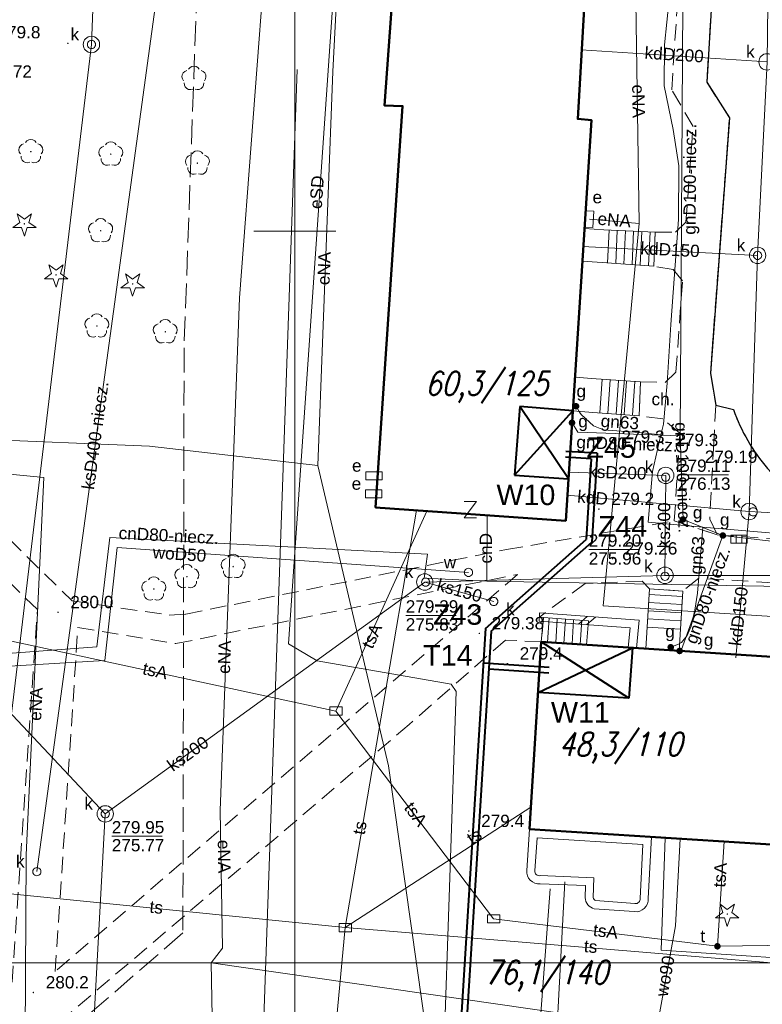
# Model space of a CAD drawing. Extents: x 0 to 6569664, y 0 to 5584502.
# Tile 42 of 64: x 6568383 to 6568428, y 5584103 to 5584163. Entities that reach past the tile are written whole.
import ezdxf
from ezdxf.enums import TextEntityAlignment as Align

# ---------------------------------------------------------------- set-up
doc = ezdxf.new("R2010")
doc.units = 0
doc.header["$PDSIZE"] = 0.75
for name, pattern in [('GAK', [3.5, 2, -0.7, 0.1, -0.7]), ('PRZER2-1', [1.5, 1, -0.5]), ('PRZER3-1', [2, 1.5, -0.5])]:
    doc.linetypes.add(name, pattern=pattern)
doc.layers.get('0').update_dxf_attribs({"linetype": 'CONTINUOUS'})
doc.layers.get('Defpoints').update_dxf_attribs({"linetype": 'CONTINUOUS'})
for name, color, linetype, lineweight in [('alarm', 51, 'CONTINUOUS', 50), ('EGBS', 7, 'CONTINUOUS', 18), ('EGBT', 7, 'CONTINUOUS', 18), ('EGBU', 7, 'CONTINUOUS', 50), ('GEPPHC', 7, 'CONTINUOUS', 18), ('GUPPRZ_O', 7, 'CONTINUOUS', 18), ('OTDN', 7, 'CONTINUOUS', 18), ('OTKC', 7, 'CONTINUOUS', 18), ('OTKC_O', 7, 'CONTINUOUS', 18), ('OTKJ', 7, 'CONTINUOUS', 18), ('OTKK', 7, 'CONTINUOUS', 25), ('OTRN', 7, 'CONTINUOUS', 13), ('OTRN_O', 7, 'CONTINUOUS', 13), ('OTRS', 7, 'CONTINUOUS', 13), ('OTRS_O', 7, 'CONTINUOUS', 13), ('ramka sekcji', 7, 'CONTINUOUS', 18), ('siec', 7, 'GAK', 70), ('SUPK', 7, 'CONTINUOUS', 18), ('SUPW', 7, 'CONTINUOUS', 18), ('SUPW_O', 7, 'CONTINUOUS', 18)]:
    doc.layers.add(name, color=color, linetype=linetype, lineweight=lineweight)
for name, color, linetype, lineweight, true_color in [('OTZG', 7, 'CONTINUOUS', 18, 0x008000), ('OTZL', 7, 'CONTINUOUS', 18, 0x008000), ('SUCP', 7, 'CONTINUOUS', 18, 0xd200d2), ('SUCP_O', 7, 'CONTINUOUS', 18, 0xd200d2), ('SUEP', 1, 'CONTINUOUS', 18, 0xff0000), ('SUEP_O', 1, 'CONTINUOUS', 18, 0xff0000), ('SUES', 1, 'CONTINUOUS', 18, 0xff0000), ('SUES_O', 1, 'CONTINUOUS', 18, 0xff0000), ('SUGP', 7, 'CONTINUOUS', 18, 0xbfbf00), ('SUGP_O', 7, 'CONTINUOUS', 18, 0xbfbf00), ('SUGW', 7, 'CONTINUOUS', 18, 0xbfbf00), ('SUGW_O', 7, 'CONTINUOUS', 18, 0xbfbf00), ('SUKK', 7, 'CONTINUOUS', 18, 0x803300), ('SUKP', 7, 'CONTINUOUS', 18, 0x803300), ('SUKP_O', 7, 'CONTINUOUS', 18, 0x803300), ('SUKS', 7, 'CONTINUOUS', 18, 0x803300), ('SUKS_O', 7, 'CONTINUOUS', 18, 0x803300), ('SUTP', 7, 'CONTINUOUS', 18, 0xff9100), ('SUTP_O', 7, 'CONTINUOUS', 18, 0xff9100), ('SUTU', 7, 'CONTINUOUS', 18, 0xff9100), ('SUTU_O', 7, 'CONTINUOUS', 18, 0xff9100), ('SUWP', 5, 'CONTINUOUS', 18, 0x0000ff), ('SUWP_O', 5, 'CONTINUOUS', 18, 0x0000ff)]:
    doc.layers.add(name, color=color, linetype=linetype, lineweight=lineweight, true_color=true_color)
doc.styles.add('Arial', font='arial.ttf')
doc.styles.add('GEO-INFO', font='arial.ttf')
doc.styles.add('UZBROJENIE', font='SIMPLEX.shx', dxfattribs={"width": 0.8, "oblique": 15.00003, "height": 0.9})
doc.dimstyles.get("Standard").update_dxf_attribs({"dimtxt": 0.18, "dimasz": 0.18, "dimexe": 0.18, "dimexo": 0.0625, "dimgap": 0.09, "dimtad": 0, "dimtih": 1, "dimtoh": 1, "dimdec": 4, "dimzin": 0, "dimdsep": 46, "dimtxsty": 'Standard', "dimcen": 0.09, "dimadec": 0, "dimazin": 0, "dimtfac": 1, "dimtdec": 4, "dimtofl": 0, "dimtmove": 0, "dimatfit": 3, "dimfxl": 0, "dimtolj": 1, "dimtzin": 0, "dimarcsym": 0})

# ---------------------------------------------------------------- blocks, each defined once
blk = doc.blocks.new('D_GSPRDL1')
blk.add_hatch(color=0).paths.add_polyline_path([(0, -0.045), (0.013906, -0.042798), (0.02645, -0.036406), (0.036406, -0.02645), (0.042798, -0.013906), (0.045, 0), (0.042798, 0.013906), (0.036406, 0.02645), (0.02645, 0.036406), (0.013906, 0.042798), (0, 0.045), (-0.013906, 0.042798), (-0.02645, 0.036406), (-0.036406, 0.02645), (-0.042798, 0.013906), (-0.045, 0), (-0.042798, -0.013906), (-0.036406, -0.02645), (-0.02645, -0.036406), (-0.013906, -0.042798)])
at = {"color": 0}
for points in [[(-0.324277, 0.563333), (-0.240553, 0.662679), (-0.127956, 0.727494), (0, 0.75), (0.127956, 0.727494), (0.240553, 0.662679), (0.324277, 0.563333)], [(-0.635969, -0.134326), (-0.70458, -0.024001), (-0.731429, 0.103115), (-0.713292, 0.231763), (-0.652348, 0.346501), (-0.55591, 0.433559), (-0.435555, 0.482485)], [(0.435555, 0.482485), (0.55591, 0.433559), (0.652348, 0.346501), (0.713292, 0.231763), (0.731429, 0.103115), (0.70458, -0.024001), (0.635969, -0.134326)], [(-0.068773, -0.646351), (-0.194901, -0.677512), (-0.324092, -0.663766), (-0.440839, -0.606763), (-0.531129, -0.513345), (-0.584125, -0.394725), (-0.593465, -0.265141)], [(0.593465, -0.265141), (0.584125, -0.394725), (0.531129, -0.513345), (0.440839, -0.606763), (0.324092, -0.663766), (0.194901, -0.677512), (0.068773, -0.646351)]]:
    blk.add_lwpolyline(points, dxfattribs=at)
blk = doc.blocks.new('D_GSPRDI1')
blk.add_hatch(color=0).paths.add_polyline_path([(0, -0.045), (0.013906, -0.042798), (0.02645, -0.036406), (0.036406, -0.02645), (0.042798, -0.013906), (0.045, 0), (0.042798, 0.013906), (0.036406, 0.02645), (0.02645, 0.036406), (0.013906, 0.042798), (0, 0.045), (-0.013906, 0.042798), (-0.02645, 0.036406), (-0.036406, 0.02645), (-0.042798, 0.013906), (-0.045, 0), (-0.042798, -0.013906), (-0.036406, -0.02645), (-0.02645, -0.036406), (-0.013906, -0.042798)])
at = {"color": 0}
blk.add_lwpolyline([(0.272471, 0.088531), (0.713338, -0.231778), (0.168396, -0.231778), (0, -0.750048), (-0.168396, -0.231778), (-0.713338, -0.231778), (-0.272471, 0.088531), (-0.440867, 0.606801), (0, 0.286493), (0.440867, 0.606801)], close=True, dxfattribs=at)
blk = doc.blocks.new('D_GSPWPN1')
blk.add_hatch(color=0).paths.add_polyline_path([(-0.045, 0), (-0.043467, -0.011647), (-0.038971, -0.0225), (-0.03182, -0.03182), (-0.0225, -0.038971), (-0.011647, -0.043467), (0, -0.045), (0.011647, -0.043467), (0.0225, -0.038971), (0.03182, -0.03182), (0.038971, -0.0225), (0.043467, -0.011647), (0.045, 0), (0.043467, 0.011647), (0.038971, 0.0225), (0.03182, 0.03182), (0.0225, 0.038971), (0.011647, 0.043467), (0, 0.045), (-0.011647, 0.043467), (-0.0225, 0.038971), (-0.03182, 0.03182), (-0.038971, 0.0225), (-0.043467, 0.011647)])
blk = doc.blocks.new('D_GSPWPS1')
blk.add_hatch(color=0).paths.add_polyline_path([(-0.045, 0), (-0.043467, -0.011647), (-0.038971, -0.0225), (-0.03182, -0.03182), (-0.0225, -0.038971), (-0.011647, -0.043467), (0, -0.045), (0.011647, -0.043467), (0.0225, -0.038971), (0.03182, -0.03182), (0.038971, -0.0225), (0.043467, -0.011647), (0.045, 0), (0.043467, 0.011647), (0.038971, 0.0225), (0.03182, 0.03182), (0.0225, 0.038971), (0.011647, 0.043467), (0, 0.045), (-0.011647, 0.043467), (-0.0225, 0.038971), (-0.03182, 0.03182), (-0.038971, 0.0225), (-0.043467, 0.011647)])
blk = doc.blocks.new('D_GUPIKP1_3')
at = {"color": 0}
blk.add_lwpolyline([(0.375, -0.25), (-0.375, -0.25), (-0.375, 0.25), (0.375, 0.25)], close=True, dxfattribs=at)
blk = doc.blocks.new('D_GUPIKP1_1')
at = {"color": 0}
blk.add_lwpolyline([(0, 0.25), (0.064705, 0.241481), (0.125, 0.216506), (0.176777, 0.176777), (0.216506, 0.125), (0.241481, 0.064705), (0.25, 0), (0.241481, -0.064705), (0.216506, -0.125), (0.176777, -0.176777), (0.125, -0.216506), (0.064705, -0.241481), (0, -0.25), (-0.064705, -0.241481), (-0.125, -0.216506), (-0.176777, -0.176777), (-0.216506, -0.125), (-0.241481, -0.064705), (-0.25, 0), (-0.241481, 0.064705), (-0.216506, 0.125), (-0.176777, 0.176777), (-0.125, 0.216506), (-0.064705, 0.241481)], close=True, dxfattribs=at)
blk = doc.blocks.new('D_GUPIWZ1_1')
at = {"color": 0}
blk.add_lwpolyline([(0, 0.25), (0.064705, 0.241481), (0.125, 0.216506), (0.176777, 0.176777), (0.216506, 0.125), (0.241481, 0.064705), (0.25, 0), (0.241481, -0.064705), (0.216506, -0.125), (0.176777, -0.176777), (0.125, -0.216506), (0.064705, -0.241481), (0, -0.25), (-0.064705, -0.241481), (-0.125, -0.216506), (-0.176777, -0.176777), (-0.216506, -0.125), (-0.241481, -0.064705), (-0.25, 0), (-0.241481, 0.064705), (-0.216506, 0.125), (-0.176777, 0.176777), (-0.125, 0.216506), (-0.064705, 0.241481)], close=True, dxfattribs=at)
blk = doc.blocks.new('D_GUPESE1')
at = {"color": 0}
blk.add_lwpolyline([(-0.5, -0.25), (-0.5, 0.25), (0.5, 0.25), (0.5, -0.25)], close=True, dxfattribs=at)
blk = doc.blocks.new('D_GUPKKS1')
at = {"color": 0}
blk.add_lwpolyline([(0.5, -0.25), (-0.5, -0.25), (-0.5, 0.25), (0.5, 0.25)], close=True, dxfattribs=at)
for points in [[(-0.175, -0.25), (-0.175, 0.25)], [(0.175, -0.25), (0.175, 0.25)]]:
    blk.add_lwpolyline(points, dxfattribs=at)
blk = doc.blocks.new('D_GUPKSD1_1')
at = {"color": 0}
blk.add_lwpolyline([(0, 0.25), (0.064705, 0.241481), (0.125, 0.216506), (0.176777, 0.176777), (0.216506, 0.125), (0.241481, 0.064705), (0.25, 0), (0.241481, -0.064705), (0.216506, -0.125), (0.176777, -0.176777), (0.125, -0.216506), (0.064705, -0.241481), (0, -0.25), (-0.064705, -0.241481), (-0.125, -0.216506), (-0.176777, -0.176777), (-0.216506, -0.125), (-0.241481, -0.064705), (-0.25, 0), (-0.241481, 0.064705), (-0.216506, 0.125), (-0.176777, 0.176777), (-0.125, 0.216506), (-0.064705, 0.241481)], close=True, dxfattribs=at)
blk = doc.blocks.new('D_GUPTUT1')
blk.add_hatch(color=0).paths.add_polyline_path([(-0.2, 0), (-0.193185, -0.051764), (-0.173205, -0.1), (-0.141421, -0.141421), (-0.1, -0.173205), (-0.051764, -0.193185), (0, -0.2), (0.051764, -0.193185), (0.1, -0.173205), (0.141421, -0.141421), (0.173205, -0.1), (0.193185, -0.051764), (0.2, 0), (0.193185, 0.051764), (0.173205, 0.1), (0.141421, 0.141421), (0.1, 0.173205), (0.051764, 0.193185), (0, 0.2), (-0.051764, 0.193185), (-0.1, 0.173205), (-0.141421, 0.141421), (-0.173205, 0.1), (-0.193185, 0.051764)])
blk = doc.blocks.new('D_GUPGZA1')
blk.add_hatch(color=0).paths.add_polyline_path([(-0.2, 0), (-0.193185, -0.051764), (-0.173205, -0.1), (-0.141421, -0.141421), (-0.1, -0.173205), (-0.051764, -0.193185), (0, -0.2), (0.051764, -0.193185), (0.1, -0.173205), (0.141421, -0.141421), (0.173205, -0.1), (0.193185, -0.051764), (0.2, 0), (0.193185, 0.051764), (0.173205, 0.1), (0.141421, 0.141421), (0.1, 0.173205), (0.051764, 0.193185), (0, 0.2), (-0.051764, 0.193185), (-0.1, 0.173205), (-0.141421, 0.141421), (-0.173205, 0.1), (-0.193185, 0.051764)])
blk = doc.blocks.new('D_GEPPHC1')
at = {"color": 0}
blk.add_lwpolyline([(-0.375, 0.5), (0.375, 0.5), (-0.375, -0.5), (0.375, -0.5)], dxfattribs=at)
blk = doc.blocks.new('D_ODTN_1')
at = {"color": 0}
for points in [[(-0.5, -0.25), (0, 0.25)], [(0, -0.25), (0.5, 0.25)]]:
    blk.add_lwpolyline(points, dxfattribs=at)
blk = doc.blocks.new('D_GSLDSO2')
at = {"color": 0}
blk.add_lwpolyline([(0, 0.25), (0, -0.25)], dxfattribs=at)
blk = doc.blocks.new('*D45')
at = {"layer": 'Defpoints', "color": 0}
for p in [(6568647.5, 5584150), (6568650, 5584150), (0, 0)]:
    blk.add_point(p, dxfattribs=at)
at = {"layer": 'ramka sekcji', "color": 0, "lineweight": -2}
blk.add_line((6568649.938, 5584150), (6568647.5, 5584150), dxfattribs=at)
at = {"layer": 'ramka sekcji', "color": 0, "insert": (6568644.106, 5584150), "char_height": 0.75, "attachment_point": 5, "style": 'GEO-INFO'}
blk.add_mtext('\\A1;5584150.0000', dxfattribs=at)
blk = doc.blocks.new('*D46')
at = {"layer": 'Defpoints', "color": 0}
for p in [(6568650, 5584152.5), (6568650, 5584150), (0, 0)]:
    blk.add_point(p, dxfattribs=at)
at = {"layer": 'ramka sekcji', "color": 0, "lineweight": -2}
blk.add_line((6568650, 5584150.062), (6568650, 5584152.5), dxfattribs=at)
at = {"layer": 'ramka sekcji', "color": 0, "insert": (6568650, 5584155.896), "char_height": 0.75, "attachment_point": 5, "rotation": 90, "style": 'GEO-INFO'}
blk.add_mtext('\\A1;6568650.0000', dxfattribs=at)

msp = doc.modelspace()

# ---------------------------------------------------------------- linework, layer by layer
at = {"layer": 'EGBS', "linetype": 'Continuous', "lineweight": 18, "elevation": 10.18}
for points in [[(6568421.88, 5584147.87), (6568421.97, 5584149.94), (6568418.83, 5584150.09), (6568417.64733, 5584150.16081), (6568417.5202, 5584148.17001), (6568418.73, 5584148.09)], [(6568420.99, 5584138.75), (6568421.07, 5584140.81), (6568418.37, 5584141), (6568417.06875, 5584141.10014), (6568416.93848, 5584139.06003), (6568418.16, 5584138.96)], [(6568421.62, 5584128.2), (6568423.64, 5584128.06), (6568423.48, 5584125.42), (6568423.4205, 5584124.41527), (6568421.39989, 5584124.5463), (6568421.46, 5584125.53)], [(6568417.9, 5584126.25), (6568417.77026, 5584124.78166), (6568415.02, 5584124.96), (6568415.15, 5584126.46)]]:
    msp.add_lwpolyline(points, close=True, dxfattribs=at)
for points in [[(6568419.15142, 5584150.07465), (6568419.05553, 5584148.06726)], [(6568419.65085, 5584150.05079), (6568419.55444, 5584148.03242)], [(6568420.15028, 5584150.02693), (6568420.05334, 5584147.99758)], [(6568420.64972, 5584150.00307), (6568420.55225, 5584147.96273)], [(6568421.14915, 5584149.97921), (6568421.05115, 5584147.92789)], [(6568421.64858, 5584149.95535), (6568421.55006, 5584147.89304)], [(6568418.72247, 5584140.9752), (6568418.57847, 5584138.92895)], [(6568419.22123, 5584140.9401), (6568419.0771, 5584138.89195)], [(6568419.72, 5584140.905), (6568419.57574, 5584138.85495)], [(6568420.21877, 5584140.8699), (6568420.07437, 5584138.81794)], [(6568420.71753, 5584140.8348), (6568420.573, 5584138.78094)], [(6568423.6205, 5584127.73817), (6568421.59966, 5584127.86064)], [(6568423.59025, 5584127.23908), (6568421.56976, 5584127.36154)], [(6568423.56, 5584126.74), (6568421.53985, 5584126.86243)], [(6568415.39723, 5584124.93554), (6568415.49437, 5584126.4337)], [(6568415.89618, 5584124.90318), (6568415.99296, 5584126.39563)], [(6568416.39513, 5584124.87083), (6568416.49154, 5584126.35756)], [(6568416.89408, 5584124.83848), (6568416.99012, 5584126.31948)], [(6568417.39304, 5584124.80612), (6568417.4887, 5584126.28141)], [(6568423.52975, 5584126.24092), (6568421.50994, 5584126.36333)], [(6568423.4995, 5584125.74183), (6568421.48003, 5584125.86422)]]:
    msp.add_lwpolyline(points, dxfattribs=at)
at = {"layer": 'EGBT', "linetype": 'Continuous', "lineweight": 18, "elevation": 10.18}
for points in [[(6568421.74149, 5584113.07643), (6568421.54, 5584109.32, -0.46669066), (6568420.69, 5584108.52), (6568418.25, 5584108.7, -0.34412662), (6568417.69, 5584109.37), (6568417.71, 5584110.11), (6568414.95, 5584110.22, -0.47292382), (6568414.13, 5584111.03), (6568414.3, 5584113.55)], [(6568421.21569, 5584112.60888), (6568421.03978, 5584109.32927, -0.5242194), (6568420.72728, 5584109.01861), (6568418.33401, 5584109.19516, -0.30969953), (6568418.19049, 5584109.38155), (6568418.22315, 5584110.58995), (6568414.94433, 5584110.72062, -0.5363949), (6568414.62917, 5584111.00078), (6568414.76534, 5584113.01937)]]:
    msp.add_lwpolyline(points, format="xyb", close=True, dxfattribs=at)
at = {"layer": 'EGBU', "linetype": 'Continuous', "lineweight": 50, "elevation": 10.18}
for points in [[(6568408.12, 5584194.31), (6568419.37, 5584193.7), (6568417.24, 5584156.85), (6568418.07, 5584156.78), (6568416.51, 5584132.35), (6568404.91, 5584133.16), (6568406.56, 5584157.63), (6568405.46, 5584157.66)], [(6568449.28, 5584120.19), (6568466.55, 5584119.12), (6568465.73, 5584107.6), (6568448.69, 5584108.65), (6568448.87, 5584111.35), (6568414.3, 5584113.55), (6568415.02, 5584124.96), (6568449.41, 5584122.73)]]:
    msp.add_lwpolyline(points, close=True, dxfattribs=at)
at = {"layer": 'GUPPRZ_O', "linetype": 'Continuous', "lineweight": 13, "elevation": 10.8, "flags": 128}
for points in [[(6568423.35067, 5584135.15916), (6568426.43067, 5584135.15916)], [(6568417.91128, 5584130.59723), (6568420.99128, 5584130.59723)], [(6568406.75357, 5584126.58172), (6568409.83357, 5584126.58172)], [(6568388.82691, 5584113.11938), (6568391.90691, 5584113.11938)]]:
    msp.add_lwpolyline(points, dxfattribs=at)
at = {"layer": 'OTDN', "linetype": 'Continuous', "lineweight": 18, "elevation": 10.18}
for points in [[(6568414.91845, 5584126.72932), (6568420.98327, 5584126.28046), (6568420.81967, 5584124.57617)], [(6568414.88155, 5584126.23068), (6568420.43673, 5584125.81954), (6568420.32196, 5584124.62395)]]:
    msp.add_lwpolyline(points, dxfattribs=at)
at = {"layer": 'OTKC', "linetype": 'PRZER2-1', "lineweight": 18, "elevation": 10.18}
for points in [[(6568426.59, 5584183.83), (6568425.11, 5584159.08), (6568426.49, 5584156.92), (6568425.33, 5584141.34), (6568425.66, 5584139.39), (6568425.54, 5584137.08), (6568425.29, 5584132.45), (6568425.75, 5584131.49), (6568423.13, 5584132.34), (6568423.47, 5584137.68), (6568422.42, 5584138.57), (6568420.99, 5584138.75), (6568421.07, 5584140.81), (6568422.57, 5584140.78), (6568423.23, 5584141.41), (6568423.63, 5584146.98), (6568423.05, 5584147.67), (6568421.88, 5584147.87), (6568421.97, 5584149.94), (6568423.2, 5584149.95), (6568423.84, 5584150.56), (6568424.27, 5584156.38), (6568422.97, 5584158.63), (6568423.36, 5584164.5)], [(6568369.74, 5584143.83), (6568386.41, 5584127.46), (6568392.32, 5584126.6), (6568393.35, 5584126.66), (6568412.9, 5584130.6), (6568423.13, 5584132.34), (6568425.75, 5584131.49), (6568435.35, 5584130.8), (6568441.83, 5584130.47), (6568469.55, 5584128.76), (6568471.53, 5584130.13), (6568472.49, 5584131.76), (6568475.33, 5584135.1), (6568477.92, 5584134.87), (6568476.86, 5584117.88), (6568476.52, 5584112.51), (6568475.6, 5584099.68)], [(6568381.93, 5584092.24), (6568384.29, 5584126.93), (6568369.6, 5584141.29)], [(6568438.12, 5584128.01), (6568424.62, 5584128.85), (6568423.64, 5584128.06), (6568421.62, 5584128.2), (6568421.17, 5584128.67), (6568417.7, 5584128.53), (6568414.9, 5584126.48), (6568415.15, 5584126.46), (6568415.02, 5584124.96), (6568412.83, 5584125.08), (6568406.96, 5584119.93), (6568385.14, 5584101.36)]]:
    msp.add_lwpolyline(points, dxfattribs=at)
msp.add_lwpolyline([(6568413.57, 5584129.08), (6568385.38, 5584104.87), (6568386.76, 5584125.84), (6568392.74, 5584124.86)], close=True, dxfattribs=at)
at = {"layer": 'OTKJ', "linetype": 'PRZER3-1', "lineweight": 18, "elevation": 10.18}
msp.add_lwpolyline([(6568439.02, 5584162.95), (6568441.31, 5584162.24), (6568445.91, 5584156.29), (6568445.89, 5584154.74), (6568448.46, 5584150.9, -0.08767072), (6568450.35, 5584147.3, -0.11854254), (6568450.7, 5584141.59, -0.11667863), (6568448.32, 5584136.22, -0.0950463), (6568445.16, 5584133.27, -0.0630929), (6568441.87, 5584131.86, -0.08233911), (6568437.89, 5584131.31, -0.09394736), (6568433.22, 5584132.37, -0.21417363), (6568426.73, 5584139.13), (6568425.66, 5584139.39), (6568425.33, 5584141.34), (6568426.49, 5584156.92), (6568425.11, 5584159.08), (6568426.59, 5584183.83, 0.11287618)], format="xyb", dxfattribs=at)
at = {"layer": 'OTKK', "linetype": 'Continuous', "lineweight": 25, "elevation": 10.18}
msp.add_lwpolyline([(6568426.59, 5584183.83), (6568425.11, 5584159.08), (6568426.49, 5584156.92), (6568425.33, 5584141.34), (6568425.66, 5584139.39), (6568426.73, 5584139.13, 0.09173005), (6568428.82, 5584135.53, 0.1065408), (6568433.22, 5584132.37, 0.09842227), (6568437.89, 5584131.31, 0.07089431), (6568441.87, 5584131.86, 0.07847387), (6568445.16, 5584133.27, 0.0853365), (6568448.32, 5584136.22, 0.12180849), (6568450.7, 5584141.59, 0.21430713), (6568448.46, 5584150.9), (6568445.89, 5584154.74), (6568445.91, 5584156.29), (6568441.31, 5584162.24), (6568439.02, 5584162.95)], format="xyb", dxfattribs=at)
at = {"layer": 'ramka sekcji'}
for p, q in [((6568400, 5584250), (6568400, 5584000)), ((6568400, 5584000), (6568400, 5584250)), ((6568400, 5584150), (6568400, 5584152.5)), ((6568400, 5584150), (6568397.5, 5584150)), ((6568400, 5584150), (6568400, 5584147.5)), ((6568400, 5584150), (6568402.5, 5584150))]:
    msp.add_line(p, q, dxfattribs=at)
at = {"layer": 'siec', "linetype": 'ByBlock', "lineweight": 40}
for p, q in [((6568413.71774, 5584139.31714), (6568413.38301, 5584135.12398)), ((6568416.93848, 5584139.06003), (6568413.71774, 5584139.31714)), ((6568416.67372, 5584134.91385), (6568413.71774, 5584139.31714)), ((6568413.38301, 5584135.12398), (6568416.93848, 5584139.06003)), ((6568418.05267, 5584136.13263), (6568416.49004, 5584136.22783)), ((6568418.42331, 5584136.4607), (6568416.51132, 5584136.57719)), ((6568418.42065, 5584136.46086), (6568418.09315, 5584131.04166)), ((6568418.05267, 5584136.13263), (6568417.75261, 5584131.2077)), ((6568413.38301, 5584135.12398), (6568416.67372, 5584134.91385)), ((6568411.62505, 5584125.78666), (6568417.75261, 5584131.2077)), ((6568411.96032, 5584125.61597), (6568418.09315, 5584131.04166)), ((6568411.62505, 5584125.78666), (6568409.60787, 5584093.67013)), ((6568411.96032, 5584125.61597), (6568409.97475, 5584094.00256)), ((6568420.3501, 5584121.52568), (6568415.02, 5584124.96)), ((6568414.82529, 5584121.87431), (6568420.57082, 5584124.60006)), ((6568420.57082, 5584124.60006), (6568420.3501, 5584121.52568)), ((6568415.49676, 5584123.41218), (6568411.49171, 5584123.66373)), ((6568415.47482, 5584123.06287), (6568411.81441, 5584123.29277)), ((6568420.3501, 5584121.52568), (6568414.82529, 5584121.87431))]:
    msp.add_line(p, q, dxfattribs=at)
at = {"layer": 'siec', "linetype": 'ByBlock', "lineweight": 20}
msp.add_line((6568238.01967, 5584105.39829), (6568734.39713, 5584105.39829), dxfattribs=at)
at = {"layer": 'SUCP', "linetype": 'Continuous', "lineweight": 18, "elevation": 10.14}
for points in [[(6568411.70617, 5584128.6601), (6568411.71679, 5584132.6847)], [(6568411.70617, 5584128.6601), (6568407.88184, 5584128.85141), (6568408.07884, 5584130.32125), (6568388.7126, 5584131.32818), (6568387.91932, 5584124.66078), (6568375.11821, 5584123.70872), (6568373.90393, 5584116.85071), (6568371.61582, 5584116.91333)], [(6568411.70617, 5584128.6601), (6568438.71867, 5584128.1766), (6568438.81509, 5584123.41702)], [(6568447.2502, 5584091.70006), (6568442.83203, 5584092.25136), (6568443.03201, 5584094.8473), (6568440.25285, 5584095.0708), (6568439.94926, 5584092.44764), (6568415.6255, 5584094.69152), (6568416.4479, 5584110.34097)], [(6568447.17324, 5584090.56356), (6568441.86182, 5584091.01994), (6568442.0866, 5584093.71998), (6568441.09934, 5584093.81103), (6568440.79763, 5584091.05811), (6568414.33379, 5584093.63122), (6568415.55042, 5584109.91921)]]:
    msp.add_lwpolyline(points, dxfattribs=at)
at = {"layer": 'SUEP', "linetype": 'PRZER3-1', "lineweight": 18, "elevation": 10.14}
msp.add_lwpolyline([(6568560.58238, 5584136.31089), (6568560.7851, 5584142.19097), (6568567.55885, 5584142.33769), (6568569.72241, 5584174.7728), (6568568.75268, 5584175.93585), (6568566.54485, 5584176.9986), (6568520.37363, 5584194.58131), (6568501.89491, 5584203.47687), (6568485.93649, 5584207.97701), (6568481.66183, 5584212.65942), (6568442.07302, 5584224.70259), (6568418.51306, 5584225.75311), (6568412.04865, 5584222.77544), (6568410.68147, 5584195.95969), (6568396.48012, 5584196.06005), (6568395.09975, 5584194.7798), (6568393.23664, 5584142.88399), (6568393.16457, 5584107.22146), (6568387.31217, 5584102.15403)], dxfattribs=at)
at = {"layer": 'SUEP', "linetype": 'Continuous', "lineweight": 18, "elevation": 10.14}
for points in [[(6568394.88921, 5584105.39055), (6568395.58754, 5584106.29962), (6568395.43938, 5584114.68836), (6568396.61661, 5584145.93594), (6568398.28344, 5584167.90912), (6568399.96129, 5584195.23284), (6568412.81869, 5584195.50853)], [(6568401.39526, 5584135.72737), (6568402.29906, 5584159.74023), (6568403.51033, 5584182.91762), (6568405.58129, 5584195.26526), (6568412.81869, 5584195.50853)], [(6568405.39831, 5584193.23957), (6568405.01695, 5584189.70356), (6568403.98587, 5584188.30816), (6568399.60677, 5584124.84169), (6568401.34851, 5584123.80418), (6568409.53234, 5584122.38466), (6568409.82381, 5584121.95026), (6568409.05136, 5584099.25455), (6568410.04829, 5584097.9463), (6568439.79258, 5584095.9994), (6568445.94158, 5584095.72461), (6568444.01192, 5584047.82702)], [(6568420.75786, 5584165.3685), (6568420.97982, 5584150.48021)], [(6568400.12745, 5584159.85225), (6568398.01241, 5584099.73035), (6568466.01071, 5584095.59619), (6568465.51432, 5584078.24845), (6568463.88823, 5584056.21578), (6568488.56528, 5584053.48354), (6568512.37059, 5584049.32995), (6568530.71554, 5584048.27624), (6568530.87, 5584050.35)], [(6568420.97982, 5584150.48021), (6568417.95, 5584150.74)], [(6568420.97982, 5584150.48021), (6568418.79018, 5584127.1702), (6568443.65225, 5584125.60042)], [(6568345.99204, 5584126.61216), (6568346.38297, 5584139.72821), (6568369.35058, 5584137.78361), (6568391.13265, 5584136.90458), (6568401.39526, 5584135.72737)], [(6568360.74305, 5584137.31793), (6568384.68684, 5584134.99138), (6568383.61336, 5584111.98577), (6568383.47909, 5584089.82233), (6568391.46775, 5584089.19521), (6568392.30005, 5584085.89868)], [(6568401.39526, 5584135.72737), (6568405.69317, 5584117.39992), (6568408.44491, 5584098.04464), (6568438.30347, 5584095.99921), (6568465.75337, 5584094.61279), (6568464.21021, 5584074.68136), (6568462.02654, 5584050.56545)], [(6568394.88921, 5584105.39055), (6568416.59103, 5584102.26993), (6568449.03084, 5584099.36769), (6568463.46395, 5584098.43359), (6568462.77696, 5584078.80322)], [(6568395.2615, 5584085.6964), (6568394.88921, 5584105.39055)]]:
    msp.add_lwpolyline(points, dxfattribs=at)
at = {"layer": 'SUGP', "linetype": 'Continuous', "lineweight": 18, "elevation": 10.14}
for points in [[(6568424.22, 5584184.8), (6568423.76, 5584179.29), (6568423.11, 5584168.38), (6568422.82, 5584164.14), (6568422.54, 5584161.36), (6568422.51, 5584158.86), (6568423.05, 5584156.21), (6568423.41, 5584153.99), (6568423.39, 5584150.71), (6568422.91, 5584144.31), (6568422.69, 5584140.74), (6568422.47, 5584138.23), (6568422.3, 5584137.59), (6568421.79, 5584135.36), (6568421.54, 5584132.26), (6568424.86, 5584131.95), (6568432.98, 5584131.27), (6568441.41, 5584131), (6568441.9, 5584130.96), (6568442.31, 5584130.95), (6568445.39, 5584130.76), (6568457.36, 5584129.97), (6568458.83, 5584129.82)], [(6568424.57, 5584184.11), (6568424.58, 5584183.64), (6568423.87239, 5584179.17103), (6568423.66643, 5584167.2195), (6568423.49403, 5584137.53511), (6568423.66, 5584132.43)], [(6568417.35, 5584138.97), (6568417.14, 5584139.33)], [(6568422.3, 5584137.59), (6568420.98, 5584137.74), (6568418.81, 5584137.89), (6568418.2, 5584138.14), (6568417.46, 5584138.82), (6568417.35, 5584138.97)], [(6568423.49403, 5584137.53511), (6568417.2449, 5584137.75356), (6568416.89142, 5584138.32313)], [(6568424.86, 5584131.95), (6568424.54, 5584127.93), (6568424.39, 5584126.9), (6568424.16, 5584125.92), (6568423.91, 5584125.35), (6568423.57, 5584124.93), (6568423.38, 5584124.83)], [(6568423.66, 5584132.43), (6568426.09, 5584131.45)], [(6568426.09, 5584131.45), (6568423.56209, 5584124.50025), (6568423.45433, 5584124.41308)], [(6568426.09, 5584131.45), (6568441.69331, 5584129.6251), (6568458.55, 5584129.38)], [(6568423.38, 5584124.83), (6568422.91, 5584124.64)]]:
    msp.add_lwpolyline(points, dxfattribs=at)
at = {"layer": 'SUKP', "linetype": 'Continuous', "lineweight": 18, "elevation": 10.14}
for points in [[(6568381.64886, 5584059.58804), (6568381.53565, 5584110.88115), (6568387.58811, 5584161.38428), (6568389.56914, 5584213.0754)], [(6568384.26188, 5584110.95961), (6568391.53306, 5584164.12533), (6568389.56914, 5584213.0754)], [(6568445.63221, 5584131.90911), (6568427.68959, 5584132.91239), (6568428.20677, 5584148.52686), (6568428.78474, 5584160.32517), (6568429.02792, 5584181.22102)], [(6568417.45037, 5584161.06779), (6568428.78474, 5584160.32517)], [(6568417.53121, 5584149.07466), (6568428.20677, 5584148.52686)], [(6568416.69942, 5584135.31634), (6568422.60628, 5584135.11348)], [(6568422.60628, 5584135.11348), (6568422.56041, 5584129.02113)], [(6568416.58789, 5584133.91263), (6568427.68959, 5584132.91239)], [(6568426.87866, 5584123.99283), (6568427.68959, 5584132.91239)], [(6568503.66204, 5584115.95698), (6568495.58998, 5584114.56325), (6568478.41041, 5584115.94153), (6568469.9913, 5584130.11594), (6568456.60287, 5584127.2528), (6568439.16401, 5584129.01816), (6568422.56041, 5584129.02113), (6568407.91032, 5584128.61621), (6568388.43, 5584114.48)], [(6568412.12, 5584127.43), (6568407.91032, 5584128.61621)], [(6568338.6115, 5584126.71052), (6568351.30114, 5584126.10912), (6568367.27523, 5584125.02983), (6568378.9934, 5584124.50392), (6568388.43, 5584114.48)], [(6568388.43, 5584114.48), (6568385.58, 5584062.1)]]:
    msp.add_lwpolyline(points, dxfattribs=at)
at = {"layer": 'SUPK', "linetype": 'Continuous', "lineweight": 18, "elevation": 10.14}
for points in [[(6568387.58811, 5584160.88428, -1), (6568387.58811, 5584161.88428, -1)], [(6568428.78474, 5584159.82517, -1), (6568428.78474, 5584160.82517, -1)], [(6568428.20677, 5584148.02686, -1), (6568428.20677, 5584149.02686, -1)], [(6568422.60628, 5584134.61348, -1), (6568422.60628, 5584135.61348, -1)], [(6568427.68959, 5584132.41239, -1), (6568427.68959, 5584133.41239, -1)], [(6568407.91032, 5584128.11621, -1), (6568407.91032, 5584129.11621, -1)], [(6568422.56041, 5584128.52113, -1), (6568422.56041, 5584129.52113, -1)], [(6568388.43, 5584113.98, -1), (6568388.43, 5584114.98, -1)]]:
    msp.add_lwpolyline(points, format="xyb", close=True, dxfattribs=at)
at = {"layer": 'SUTP', "linetype": 'Continuous', "lineweight": 18, "elevation": 10.14}
for points in [[(6568408.02913, 5584132.9422), (6568402.49175, 5584120.7497)], [(6568403.06601, 5584107.54707), (6568407.40699, 5584132.98564)], [(6568482.03767, 5584094.3726), (6568466.43683, 5584104.43236), (6568436.46711, 5584106.56637), (6568425.75835, 5584106.40837), (6568412.10577, 5584108.08259), (6568402.49175, 5584120.7497), (6568380.42882, 5584125.50579)], [(6568403.06601, 5584107.54707), (6568414.38483, 5584114.89437)], [(6568426.17068, 5584112.79456), (6568425.75835, 5584106.40837)], [(6568378.85869, 5584109.99436), (6568380.00629, 5584109.87613), (6568403.06601, 5584107.54707)], [(6568403.06601, 5584107.54707), (6568399.96163, 5584074.51551)], [(6568403.06601, 5584107.54707), (6568432.98599, 5584105.0814), (6568462.81527, 5584102.20552), (6568477.67628, 5584101.43695)]]:
    msp.add_lwpolyline(points, dxfattribs=at)
at = {"layer": 'SUWP', "linetype": 'Continuous', "lineweight": 18, "elevation": 10.14}
for points in [[(6568371.56467, 5584116.1667), (6568374.44509, 5584116.27198), (6568375.72353, 5584123.07213), (6568388.39802, 5584123.83647), (6568389.16273, 5584130.71556), (6568410.58, 5584129.2)], [(6568422.05561, 5584101.17026), (6568422.09123, 5584101.51074), (6568423.20222, 5584107.64553), (6568423.48868, 5584112.96524)], [(6568471.0239, 5584102.91701), (6568422.32755, 5584106.18167), (6568422.56693, 5584113.0239)]]:
    msp.add_lwpolyline(points, dxfattribs=at)

# ---------------------------------------------------------------- block references
at = {"layer": 'GEPPHC', "linetype": 'Continuous', "lineweight": 18}
msp.add_blockref('D_GEPPHC1', (6568410.68395, 5584133.02605, 10.24), dxfattribs=at)
at = {"layer": 'OTDN', "linetype": 'Continuous', "lineweight": 18}
for name, p, rotation in [('D_GSLDSO2', (6568414.9, 5584126.48, 10.18), 355.767237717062), ('D_ODTN_1', (6568417.805, 5584126.265, 10.18), 355.767237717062), ('D_ODTN_1', (6568417.805, 5584126.265, 10.18), 355.767237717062), ('D_GSLDSO2', (6568420.57082, 5584124.60006, 10.18), 264.5167830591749)]:
    msp.add_blockref(name, p, dxfattribs=dict(at, rotation=rotation))
at = {"layer": 'OTRN', "linetype": 'Continuous', "lineweight": 13}
for p in [(6568386.15, 5584161.45, 10.08), (6568419.16, 5584136.85, 10.08), (6568422.44, 5584136.65, 10.08), (6568418.53, 5584133.06, 10.08), (6568385.55, 5584126.77, 10.08), (6568412.95, 5584123.64, 10.08), (6568410.6, 5584113.43, 10.08), (6568384.05, 5584103.59, 10.08)]:
    msp.add_blockref('D_GSPWPN1', p, dxfattribs=at)
at = {"layer": 'OTRS', "linetype": 'Continuous', "lineweight": 13}
for p in [(6568424.24, 5584135.63, 10.08), (6568419.36, 5584130.04, 10.08), (6568411.24, 5584125.48, 10.08)]:
    msp.add_blockref('D_GSPWPS1', p, dxfattribs=at)
at = {"layer": 'OTZG', "linetype": 'Continuous', "lineweight": 18}
for p in [(6568383.5, 5584150.45, 10.12), (6568385.43, 5584147.34, 10.12), (6568390.1, 5584146.79, 10.12), (6568426.36, 5584108.37, 10.12)]:
    msp.add_blockref('D_GSPRDI1', p, dxfattribs=at)
at = {"layer": 'OTZL', "linetype": 'Continuous', "lineweight": 18}
for p in [(6568393.84, 5584159.31, 10.12), (6568383.89, 5584154.85, 10.12), (6568388.77, 5584154.7, 10.12), (6568394.05, 5584154.15, 10.12), (6568388.15, 5584150.03, 10.12), (6568387.92, 5584144.22, 10.12), (6568392.09, 5584143.87, 10.12), (6568396.23, 5584129.56, 10.12), (6568393.41, 5584128.94, 10.12), (6568391.39, 5584128.19, 10.12)]:
    msp.add_blockref('D_GSPRDL1', p, dxfattribs=at)
at = {"layer": 'SUES', "linetype": 'Continuous', "lineweight": 18, "rotation": 86.61233477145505}
msp.add_blockref('D_GUPESE1', (6568417.95, 5584150.74, 10.16), dxfattribs=at)
at = {"layer": 'SUES', "linetype": 'Continuous', "lineweight": 18}
for p in [(6568404.81, 5584135.09, 10.16), (6568404.79, 5584133.99, 10.16)]:
    msp.add_blockref('D_GUPESE1', p, dxfattribs=at)
at = {"layer": 'SUGW', "linetype": 'Continuous', "lineweight": 18}
for p in [(6568417.14, 5584139.33, 10.16), (6568416.89142, 5584138.32313, 10.16), (6568423.66, 5584132.43, 10.16), (6568426.09, 5584131.45, 10.16), (6568422.91, 5584124.64, 10.16), (6568423.45433, 5584124.41308, 10.16)]:
    msp.add_blockref('D_GUPGZA1', p, dxfattribs=at)
at = {"layer": 'SUKK', "linetype": 'Continuous', "lineweight": 18}
msp.add_blockref('D_GUPKKS1', (6568427.07, 5584131.23, 10.16), dxfattribs=at)
at = {"layer": 'SUKS', "linetype": 'Continuous', "lineweight": 18}
for p in [(6568412.12, 5584127.43, 10.16), (6568384.26188, 5584110.95961, 10.16)]:
    msp.add_blockref('D_GUPKSD1_1', p, dxfattribs=at)
at = {"layer": 'SUPK', "linetype": 'Continuous', "lineweight": 18}
for name, p in [('D_GUPIKP1_1', (6568410.58, 5584129.2, 10.16)), ('D_GUPIKP1_3', (6568402.49175, 5584120.7497, 10.16)), ('D_GUPIKP1_3', (6568412.10577, 5584108.08259, 10.16)), ('D_GUPIKP1_3', (6568403.06601, 5584107.54707, 10.16))]:
    msp.add_blockref(name, p, dxfattribs=at)
at = {"layer": 'SUPW', "linetype": 'Continuous', "lineweight": 18}
for p in [(6568387.58811, 5584161.38428, 10.18), (6568428.20677, 5584148.52686, 10.18), (6568422.60067, 5584135.00362, 10.18), (6568427.93827, 5584132.89226, 10.18), (6568410.58, 5584129.2, 10.18), (6568422.56, 5584128.96, 10.18), (6568407.97, 5584128.61, 10.18), (6568388.43, 5584114.48, 10.18)]:
    msp.add_blockref('D_GUPIWZ1_1', p, dxfattribs=at)
at = {"layer": 'SUTU', "linetype": 'Continuous', "lineweight": 18}
msp.add_blockref('D_GUPTUT1', (6568425.75835, 5584106.40837, 10.16), dxfattribs=at)

# ---------------------------------------------------------------- texts
at = {"layer": 'alarm', "color": 0, "lineweight": 30, "style": 'UZBROJENIE', "oblique": 15.00003, "width": 0.8}
for s, p in [('60,3/125', (6568407.93649, 5584140.0032)), ('48,3/110', (6568416.08312, 5584118.00939)), ('76,1/140', (6568411.57028, 5584104.10272))]:
    msp.add_text(s, height=1.44, dxfattribs=at).set_placement(p)
at = {"layer": 'alarm', "color": 0, "linetype": 'Continuous', "lineweight": 30, "style": 'GEO-INFO'}
for s, p in [('Z45', (6568419.27952, 5584136.80611, 0.62)), ('W10', (6568414.08031, 5584133.92917, 0.62)), ('Z44', (6568419.97519, 5584132.00845, 10.8)), ('Z43', (6568409.9191, 5584126.63505, 10.8)), ('T14', (6568409.32069, 5584124.14316, 0.62)), ('W11', (6568417.40356, 5584120.6694, 0.62))]:
    msp.add_text(s, height=1.25, dxfattribs=at).set_placement(p, align=Align.MIDDLE)
at = {"layer": 'GUPPRZ_O', "linetype": 'Continuous', "lineweight": 0, "style": 'Arial'}
for s, p in [('279.72', (6568380.75415, 5584159.36096, 10.8)), ('279.11', (6568423.35067, 5584135.33166, 10.8)), ('276.13', (6568423.35067, 5584134.23666, 10.8)), ('279.20', (6568417.91128, 5584130.76973, 10.8)), ('275.96', (6568417.91128, 5584129.67473, 10.8)), ('279.39', (6568406.75357, 5584126.75422, 10.8)), ('275.83', (6568406.75357, 5584125.65922, 10.8)), ('279.95', (6568388.82691, 5584113.29188, 10.8)), ('275.77', (6568388.82691, 5584112.19688, 10.8))]:
    msp.add_text(s, height=0.75, dxfattribs=at).set_placement(p)
at = {"layer": 'OTKC_O', "linetype": 'Continuous', "lineweight": 0, "style": 'Arial'}
msp.add_text('ch.', height=0.75, dxfattribs=at).set_placement((6568422.4366, 5584139.3915, 10.8), align=Align.CENTER)
at = {"layer": 'OTRN_O', "linetype": 'Continuous', "lineweight": 0, "style": 'Arial'}
for s, p in [('279.8', (6568381.85707, 5584161.76066, 10.8)), ('279.3', (6568419.91, 5584137.1, 10.8)), ('279.3', (6568423.19, 5584136.9, 10.8)), ('279.2', (6568419.28, 5584133.31, 10.8)), ('280.0', (6568386.3, 5584127.02, 10.8)), ('279.4', (6568413.7, 5584123.89, 10.8)), ('279.4', (6568411.35, 5584113.68, 10.8)), ('280.2', (6568384.8, 5584103.84, 10.8))]:
    msp.add_text(s, height=0.75, dxfattribs=at).set_placement(p)
at = {"layer": 'OTRS_O', "linetype": 'Continuous', "lineweight": 0, "style": 'Arial'}
for s, p in [('279.19', (6568424.99, 5584135.88, 10.8)), ('279.26', (6568420.11, 5584130.29, 10.8)), ('279.38', (6568411.99, 5584125.73, 10.8))]:
    msp.add_text(s, height=0.75, dxfattribs=at).set_placement(p)
at = {"layer": 'SUCP_O', "linetype": 'Continuous', "lineweight": 0, "style": 'Arial'}
for s, rotation, p in [('cnD80-niecz.', 357.0236401, (6568392.28515, 5584131.08021, 10.8)), ('cnD', 89.8489429, (6568412.00496, 5584130.67162, 10.8))]:
    msp.add_text(s, height=0.75, rotation=rotation, dxfattribs=at).set_placement(p, align=Align.CENTER)
at = {"layer": 'SUEP_O', "linetype": 'Continuous', "lineweight": 0, "style": 'Arial'}
for s, rotation, p in [('eNA', 270.8541331, (6568420.57539, 5584157.91998, 10.8)), ('eSD', 86.052915, (6568401.69747, 5584152.35371, 10.8)), ('eNA', 355.0991753, (6568419.43984, 5584150.3177, 10.8)), ('eNA', 87.8445009, (6568402.14043, 5584147.72276, 10.8)), ('eNA', 87.8424518, (6568396.06714, 5584124.02452, 10.8)), ('eNA', 87.3284118, (6568384.56542, 5584121.15732, 10.8)), ('eNA', 271.011849, (6568395.30677, 5584111.87319, 10.8))]:
    msp.add_text(s, height=0.75, rotation=rotation, dxfattribs=at).set_placement(p, align=Align.CENTER)
at = {"layer": 'SUES_O', "linetype": 'Continuous', "lineweight": 0, "style": 'Arial'}
for p in [(6568418.72552, 5584151.70301, 10.8), (6568404.06, 5584135.34, 10.8), (6568404.04, 5584134.24, 10.8)]:
    msp.add_text('e', height=0.75, dxfattribs=at).set_placement(p, align=Align.RIGHT)
at = {"layer": 'SUGP_O', "linetype": 'Continuous', "lineweight": 0, "style": 'Arial'}
for s, rotation, p in [('gnD100-niecz.', 89.6672598, (6568424.44913, 5584153.1664, 10.8)), ('gn63', 356.045755, (6568419.78596, 5584137.99204, 10.8)), ('gnD100-niecz.', 271.8620027, (6568423.28369, 5584134.97302, 10.8)), ('gnD80-niecz.', 357.9979939, (6568420.2338, 5584136.67361, 10.8)), ('gn63', 85.4487437, (6568424.8948, 5584130.21495, 10.8)), ('gnD80-niecz.', 70.0116146, (6568425.51446, 5584127.67655, 10.8))]:
    msp.add_text(s, height=0.75, rotation=rotation, dxfattribs=at).set_placement(p, align=Align.CENTER)
at = {"layer": 'SUGW_O', "linetype": 'Continuous', "lineweight": 0, "style": 'Arial'}
for p in [(6568417.74731, 5584139.88112, 10.8), (6568417.85894, 5584138.04316, 10.8), (6568424.84295, 5584132.48298, 10.8), (6568426.49637, 5584132.04388, 10.8), (6568423.16121, 5584125.23763, 10.8), (6568425.51355, 5584124.71424, 10.8)]:
    msp.add_text('g', height=0.75, dxfattribs=at).set_placement(p, align=Align.RIGHT)
at = {"layer": 'SUKP_O', "linetype": 'Continuous', "lineweight": 0, "style": 'Arial'}
for s, rotation, p in [('kdD200', 356.2513839, (6568423.09836, 5584160.40363, 10.8)), ('kdD150', 357.0625292, (6568422.85395, 5584148.50767, 10.8)), ('ksD400-niecz.', 82.2122723, (6568388.18824, 5584137.5027, 10.8)), ('ksD200', 358.0329802, (6568419.64277, 5584134.9216, 10.8)), ('kdD', 354.8630668, (6568418.11621, 5584133.38574, 10.8)), ('ks200', 89.5686592, (6568422.87681, 5584132.06509, 10.8)), ('ks150', 344.2631075, (6568409.93556, 5584127.74063, 10.8)), ('kdD150', 83.2100536, (6568427.40992, 5584126.48118, 10.8)), ('ks200', 35.8718976, (6568393.68808, 5584117.84941, 10.8))]:
    msp.add_text(s, height=0.75, rotation=rotation, dxfattribs=at).set_placement(p, align=Align.CENTER)
at = {"layer": 'SUKS_O', "linetype": 'Continuous', "lineweight": 0, "style": 'Arial'}
for p in [(6568413.39173, 5584126.5917, 10.8), (6568383.51188, 5584111.20961, 10.8)]:
    msp.add_text('k', height=0.75, dxfattribs=at).set_placement(p, align=Align.RIGHT)
at = {"layer": 'SUPW_O', "linetype": 'Continuous', "lineweight": 0, "style": 'Arial'}
for s, p in [('k', (6568386.83811, 5584161.63428, 10.8)), ('k', (6568428.03474, 5584160.57517, 10.8)), ('k', (6568427.45677, 5584148.77686, 10.8)), ('k', (6568421.85067, 5584135.25362, 10.8)), ('k', (6568427.18827, 5584133.14226, 10.8)), ('k', (6568407.22, 5584128.86, 10.8)), ('w', (6568409.83, 5584129.45, 10.8)), ('k', (6568421.81, 5584129.21, 10.8)), ('k', (6568387.68, 5584114.73, 10.8))]:
    msp.add_text(s, height=0.75, dxfattribs=at).set_placement(p, align=Align.RIGHT)
at = {"layer": 'SUTP_O', "linetype": 'Continuous', "lineweight": 0, "style": 'Arial'}
for s, rotation, p in [('tsA', 65.4987174, (6568405.02856, 5584125.17299, 10.8)), ('tsA', 347.8349456, (6568391.39844, 5584122.84085, 10.8)), ('tsA', 307.1975731, (6568407.06499, 5584114.23872, 10.8)), ('ts', 80.3089991, (6568404.31269, 5584113.56571, 10.8)), ('ts', 33.2611261, (6568411.13132, 5584112.80527, 10.8)), ('tsA', 86.3053314, (6568426.28604, 5584110.73058, 10.8)), ('ts', 354.232613, (6568391.50666, 5584108.41961, 10.8)), ('tsA', 353.0087183, (6568418.89634, 5584106.95419, 10.8)), ('ts', 355.2889586, (6568418.0019, 5584106.02175, 10.8))]:
    msp.add_text(s, height=0.75, rotation=rotation, dxfattribs=at).set_placement(p, align=Align.CENTER)
at = {"layer": 'SUTU_O', "linetype": 'Continuous', "lineweight": 0, "style": 'Arial'}
msp.add_text('t', height=0.75, dxfattribs=at).set_placement((6568425.00835, 5584106.65837, 10.8), align=Align.RIGHT)
at = {"layer": 'SUWP_O', "linetype": 'Continuous', "lineweight": 0, "style": 'Arial'}
for s, rotation, p in [('woD50', 355.9523044, (6568392.93095, 5584129.95167, 10.8)), ('wo90', 79.7351539, (6568422.9355, 5584104.52584, 10.8))]:
    msp.add_text(s, height=0.75, rotation=rotation, dxfattribs=at).set_placement(p, align=Align.CENTER)

# ---------------------------------------------------------------- dimensions: what is measured, and where the dimension line sits
at = {"layer": 'ramka sekcji'}
for offset, dtype, picture, middle in [((0, 2.5), 1, '*D46', (6568650, 5584155.8956787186)), ((-2.5, 0), 0, '*D45', (6568644.1063676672, 5584150))]:
    dim = msp.add_ordinate_dim(feature_location=(6568650, 5584150), offset=offset, dtype=dtype, origin=(0, 0), dimstyle='Standard', override={"dimtxt": 0.75, "dimtxsty": 'GEO-INFO'}, dxfattribs=at)
    dim.commit()
    dim.dimension.update_dxf_attribs({"geometry": picture, "text_midpoint": middle})

doc.saveas('drawing.dxf')
